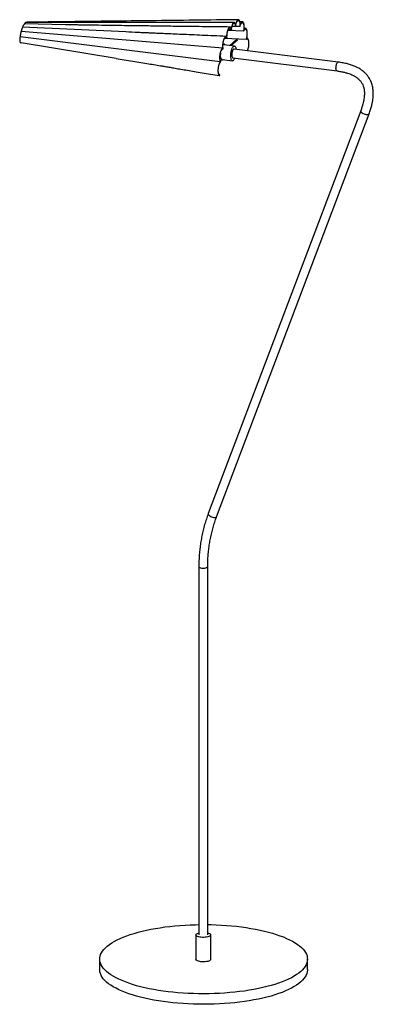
# Paper-space layout '_Dimétrica' of a CAD drawing. Header units: millimetres. Extents: x -247 to 229, y -626 to 700.
import ezdxf

# ---------------------------------------------------------------- set-up
doc = ezdxf.new("R2010")
doc.units = ezdxf.units.MM

psp = doc.layouts.new('_Dimétrica')

# ---------------------------------------------------------------- linework, layer by layer
at = {"color": 7, "linetype": 'Continuous', "lineweight": 25}
for p, q in [((-104.3, 683.8), (-243.5, 690.3)), ((-185.7, 693.5), (-241.1, 694.7)), ((-237.7, 696.9), (-238.9, 696.6)), ((-219.7, 696.4), (-238.9, 696.6)), ((43.3, 691.2), (38.7, 691.3)), ((49.4, 691.1), (43.4, 691.2)), ((52.8, 697.2), (49.4, 697.2)), ((22.8, 643.7), (-246.9, 677.1)), ((26.3, 661.9), (-245.6, 684.2)), ((54.3, 685), (33.2, 685.6)), ((37.9, 686.4), (33.6, 686.6)), ((56.8, 688.5), (55.1, 688.6)), ((-117.6, 648.2), (-245.6, 669.2)), ((28, 667.5), (26.6, 667.7)), ((41.9, 664.8), (27.9, 666.5)), ((57.6, 673.5), (28.6, 675)), ((31.9, 675.8), (29.3, 675.9)), ((45.4, 674.1), (35.7, 665.6)), ((45.7, 673.5), (36.6, 665.4)), ((46, 672.8), (37.5, 665.3)), ((59.4, 675.3), (58.5, 675.3)), ((22.7, 653.2), (23.1, 653.5)), ((23.1, 655.2), (23.1, 653.5)), ((181.7, 643.1), (41.4, 660.8)), ((22.7, 646), (25.2, 645.7)), ((25.4, 646.7), (39.4, 644.9)), ((39.9, 648.9), (180.2, 631.2)), ((212.1, 577.7), (6.8, 34.9)), ((18, 30.7), (223.4, 573.5)), ((-6, -36.6), (-6, -532.7)), ((6, -532.7), (6, -36.6)), ((-10, -532.7), (-10, -565.7)), ((10, -565.7), (10, -532.7)), ((-139.7, -565.4), (-139.7, -579.5)), ((140.3, -579.5), (140.3, -565.4))]:
    psp.add_line(p, q, dxfattribs=at)
at = {"color": 7, "linetype": 'Continuous', "lineweight": 25, "flags": 128}
for points in [[(29.4, 666.3), (29.2, 666.6), (28.7, 667.2), (28, 667.5), (27.3, 667.4), (26.6, 667), (26.5, 666.9)], [(40.6, 645.4), (40, 645), (39.3, 644.9), (38.7, 645.2), (38.2, 645.9), (37.8, 646.8), (37.4, 648.1), (37.2, 649.6), (37.1, 651.3), (37.1, 653.1), (37.3, 655), (37.6, 656.9), (38, 658.7), (38.5, 660.3), (39, 661.8), (39.6, 663), (40.3, 663.9), (41, 664.5), (41.6, 664.8), (42.3, 664.7), (42.8, 664.2), (43.3, 663.4), (43.7, 662.3), (44, 660.9), (44, 660.5)], [(26.9, 646.5), (26.6, 646.2), (25.9, 645.8), (25.2, 645.7), (24.6, 646), (24, 646.6), (23.5, 647.6), (23.1, 648.9), (22.9, 650.5), (22.7, 652.3)], [(25.4, 646.7), (25.3, 646.7), (24.6, 647), (24.1, 647.7), (23.7, 648.8), (23.3, 650.1), (23.1, 651.7), (23.1, 653.5)], [(41.4, 660.8), (40.9, 660.7), (40.4, 660.2), (39.9, 659.4), (39.4, 658.3), (39, 657), (38.7, 655.6), (38.6, 654.1), (38.5, 652.6), (38.6, 651.3), (38.9, 650.2), (39.2, 649.4), (39.6, 649), (39.9, 648.9)], [(22.3, 624.9), (22.3, 625.2), (22.4, 625.5), (22.4, 625.7), (22.4, 625.9)], [(22.5, 625), (22.5, 625.1), (22.5, 625.9)], [(131.3, -581.9), (128.7, -584.1), (125.7, -586.2), (122.4, -588.2), (118.8, -590.3), (114.9, -592.2), (110.7, -594.1), (106.2, -595.9), (101.5, -597.6), (96.5, -599.3), (91.3, -600.9), (85.8, -602.3), (80.1, -603.7), (74.2, -605), (68.2, -606.2), (61.9, -607.3), (55.5, -608.3), (49, -609.1), (42.3, -609.9), (35.6, -610.5), (28.7, -611.1), (21.8, -611.5), (14.8, -611.8), (7.8, -612), (0.8, -612), (-6.3, -612), (-13.3, -611.8), (-20.3, -611.5), (-27.2, -611.1), (-34.1, -610.6), (-40.8, -610), (-47.5, -609.2), (-54.1, -608.4), (-60.5, -607.4), (-66.7, -606.3), (-72.8, -605.2), (-78.7, -603.9), (-84.4, -602.5), (-89.9, -601.1), (-95.2, -599.5), (-100.2, -597.9), (-105, -596.1), (-109.5, -594.3), (-113.7, -592.4), (-117.6, -590.5), (-121.3, -588.5), (-124.6, -586.4), (-127.6, -584.3), (-130.3, -582.1), (-132.7, -579.9), (-134.7, -577.7), (-136.4, -575.4), (-137.7, -573.1), (-138.7, -570.8), (-139.3, -568.5), (-139.6, -566.1), (-139.6, -563.8), (-139.1, -561.4), (-138.4, -559.1), (-137.3, -556.8), (-135.8, -554.5), (-134, -552.2), (-131.8, -550), (-129.3, -547.8), (-126.5, -545.6), (-123.4, -543.5), (-119.9, -541.5), (-116.2, -539.5), (-112.1, -537.6), (-107.8, -535.7), (-103.2, -534), (-98.3, -532.3), (-93.2, -530.7), (-87.9, -529.1), (-82.3, -527.7), (-76.5, -526.4), (-70.5, -525.1), (-64.4, -524), (-58.1, -523), (-51.6, -522), (-45, -521.2), (-38.3, -520.5), (-31.5, -519.9), (-24.6, -519.5), (-17.6, -519.1), (-10.6, -518.9), (-6, -518.8)], [(9.4, -533.9), (8.5, -534.4), (7.4, -534.9), (6, -535.4), (4.3, -535.7), (2.5, -535.9), (0.7, -536), (-1.2, -536), (-3.1, -535.9), (-4.8, -535.6), (-6.4, -535.2), (-7.7, -534.8), (-8.8, -534.3), (-9.5, -533.7), (-9.9, -533.1), (-10, -532.4), (-9.6, -531.8), (-9, -531.2), (-8, -530.7), (-6.7, -530.2), (-6, -530)], [(6, -518.8), (10.5, -518.8), (17.5, -519.1), (24.4, -519.4), (31.3, -519.9), (38.1, -520.4), (44.9, -521.1), (51.5, -521.9), (58, -522.8), (64.3, -523.9), (70.5, -525), (76.5, -526.2), (82.3, -527.5), (87.9, -529), (93.3, -530.5), (98.4, -532.1), (103.3, -533.8), (107.9, -535.5), (112.3, -537.4), (116.4, -539.3), (120.2, -541.2), (123.7, -543.3), (126.8, -545.4), (129.7, -547.5), (132.2, -549.7), (134.4, -551.9), (136.3, -554.2), (137.8, -556.5), (139, -558.8), (139.8, -561.1), (140.2, -563.5), (140.3, -565.8), (140.1, -568.2), (139.5, -570.5), (138.6, -572.8), (137.3, -575.1), (135.6, -577.4), (133.6, -579.7), (131.3, -581.9)], [(6, -530), (7.1, -530.3), (8.3, -530.8), (9.2, -531.4), (9.8, -532), (10, -532.6), (9.9, -533.3), (9.4, -533.9)], [(9.4, -566.9), (8.5, -567.4), (7.4, -567.9), (6, -568.4), (4.3, -568.7), (2.5, -568.9), (0.7, -569), (-1.2, -569), (-3.1, -568.9), (-4.8, -568.6), (-6.4, -568.2), (-7.7, -567.8), (-8.8, -567.3), (-9.5, -566.7), (-9.9, -566.1), (-10, -565.7)], [(10, -565.7), (9.9, -566.3), (9.4, -566.9)], [(131.3, -596), (128.7, -598.2), (125.7, -600.3), (122.4, -602.4), (118.8, -604.4), (114.9, -606.4), (110.7, -608.2), (106.2, -610.1), (101.5, -611.8), (96.5, -613.4), (91.3, -615), (85.8, -616.5), (80.1, -617.9), (74.2, -619.2), (68.2, -620.3), (61.9, -621.4), (55.5, -622.4), (49, -623.3), (42.3, -624), (35.6, -624.7), (28.7, -625.2), (21.8, -625.6), (14.8, -625.9), (7.8, -626.1), (0.8, -626.2), (-6.3, -626.1), (-13.3, -626), (-20.3, -625.7), (-27.2, -625.3), (-34.1, -624.8), (-40.8, -624.1), (-47.5, -623.4), (-54.1, -622.5), (-60.5, -621.6), (-66.7, -620.5), (-72.8, -619.3), (-78.7, -618), (-84.4, -616.7), (-89.9, -615.2), (-95.2, -613.6), (-100.2, -612), (-105, -610.3), (-109.5, -608.5), (-113.7, -606.6), (-117.6, -604.6), (-121.3, -602.6), (-124.6, -600.6), (-127.6, -598.5), (-130.3, -596.3), (-132.7, -594.1), (-134.7, -591.8), (-136.4, -589.6), (-137.7, -587.3), (-138.7, -584.9), (-139.3, -582.6), (-139.6, -580.3), (-139.7, -579.5)], [(140.3, -579.5), (140.3, -580), (140.1, -582.3), (139.5, -584.6), (138.6, -587), (137.3, -589.3), (135.6, -591.6), (133.6, -593.8), (131.3, -596)]]:
    psp.add_lwpolyline(points, dxfattribs=at)
at = {"color": 8, "linetype": 'Continuous', "lineweight": 25, "flags": 128}
for points in [[(180.2, 631.2), (179.9, 631.3), (179.5, 631.8), (179.2, 632.6), (178.9, 633.6), (178.8, 634.9), (178.9, 636.4), (179, 637.9), (179.3, 639.3), (179.7, 640.6), (180.2, 641.7), (180.7, 642.5), (181.2, 643), (181.7, 643.1)], [(212.1, 577.7), (212.1, 577.6), (212.1, 577), (212.5, 576.2), (213.1, 575.4), (214.1, 574.6), (215.3, 573.9), (216.7, 573.3), (218.1, 572.8), (219.5, 572.5), (220.8, 572.4), (221.9, 572.5), (222.7, 572.8), (223.3, 573.2), (223.4, 573.5)], [(6.8, 34.9), (6.8, 34.9), (6.8, 34.2), (7.1, 33.4), (7.8, 32.6), (8.8, 31.8), (10, 31.1), (11.3, 30.5), (12.7, 30), (14.1, 29.7), (15.4, 29.6), (16.5, 29.7), (17.4, 30), (17.9, 30.5), (18, 30.7)], [(-6, -36.6), (-5.9, -36.9), (-5.5, -37.3), (-4.8, -37.8), (-3.8, -38.1), (-2.5, -38.4), (-1, -38.5), (0.5, -38.6), (1.9, -38.5), (3.3, -38.2), (4.4, -37.9), (5.3, -37.5), (5.8, -37), (6, -36.6)]]:
    psp.add_lwpolyline(points, dxfattribs=at)
at = {"color": 7, "linetype": 'Continuous', "lineweight": 25}
for centre, radius, start, end in [((27.9, 664.7), 1.86, 90.0331, 137.5477), ((34.6, 651.2), 8.32, 316.1467, 341.6403)]:
    psp.add_arc(centre, radius, start, end, dxfattribs=at)
for points in [[(-243.5, 690.3), (-243.6, 690.1), (-243.8, 689.6), (-244.1, 688.9), (-244.4, 688.2), (-244.6, 687.4), (-244.9, 686.6), (-245.1, 685.9), (-245.3, 685), (-245.5, 684.5), (-245.6, 684.2)], [(-241.1, 694.7), (-241.2, 694.5), (-241.4, 694.2), (-241.7, 693.8), (-242, 693.3), (-242.3, 692.7), (-242.7, 692.2), (-243, 691.6), (-243.2, 691), (-243.4, 690.5), (-243.5, 690.3)], [(-238.9, 696.6), (-239, 696.6), (-239.2, 696.5), (-239.4, 696.3), (-239.7, 696.1), (-240, 695.9), (-240.3, 695.6), (-240.5, 695.3), (-240.8, 695), (-241, 694.8), (-241.1, 694.7)], [(-245.6, 684.2), (-245.6, 683.9), (-245.8, 683.4), (-246, 682.5), (-246.2, 681.6), (-246.3, 680.7), (-246.5, 679.8), (-246.6, 678.9), (-246.8, 678), (-246.9, 677.4), (-246.9, 677.1)], [(46, 672.8), (45.9, 673), (45.8, 673.3), (45.7, 673.5)]]:
    psp.add_open_spline(points, degree=3, dxfattribs=at)
for points, knots in [([(47.4, 700.3), (7.9, 699.8), (-48.9, 699.1), (-143.9, 698), (-199.5, 697.4), (-237.7, 696.9)], [0, 0, 0, 0, 0.4149979, 0.5981187, 1, 1, 1, 1]), ([(41.6, 696.5), (35.6, 696.5), (24, 696.5), (7.3, 696.4), (-8.3, 696.4), (-22.6, 696.4), (-35.6, 696.4), (-47.3, 696.4), (-57.7, 696.4), (-67, 696.3), (-76.1, 696.3), (-85.5, 696.3), (-95.6, 696.3), (-105.9, 696.3), (-116.5, 696.3), (-126.9, 696.3), (-137.1, 696.3), (-146.8, 696.3), (-154.9, 696.3), (-161.5, 696.3), (-166.5, 696.3), (-171.1, 696.3), (-174.7, 696.3), (-177.4, 696.3), (-179.7, 696.3), (-182.5, 696.3), (-186.1, 696.3), (-190.6, 696.3), (-198.1, 696.3), (-208, 696.3), (-215.9, 696.4), (-219.7, 696.4)], [0, 0, 0, 0, 0.068685, 0.132677, 0.191976, 0.246583, 0.296498, 0.340954, 0.380883, 0.416287, 0.447165, 0.485466, 0.523957, 0.563306, 0.603511, 0.644574, 0.68328, 0.72047, 0.755904, 0.775962, 0.795409, 0.813511, 0.828485, 0.836685, 0.844357, 0.854973, 0.868881, 0.886079, 0.906506, 0.955136, 1, 1, 1, 1]), ([(36.2, 690.4), (30.3, 690.5), (19, 690.6), (2.6, 690.8), (-12.8, 691), (-27.1, 691.2), (-40.5, 691.3), (-52.5, 691.5), (-63.4, 691.6), (-73.1, 691.8), (-81.9, 691.9), (-90, 692), (-100.8, 692.1), (-114.8, 692.3), (-132.4, 692.6), (-146.9, 692.8), (-157.8, 692.9), (-164.8, 693), (-171, 693.2), (-176.6, 693.3), (-181.4, 693.4), (-184.4, 693.5), (-185.7, 693.5)], [0, 0, 0, 0, 0.078608, 0.15253, 0.221768, 0.286322, 0.346192, 0.401381, 0.449128, 0.492713, 0.532137, 0.567456, 0.601783, 0.677296, 0.75647, 0.839298, 0.872801, 0.904527, 0.933104, 0.958536, 0.980831, 1, 1, 1, 1]), ([(37.8, 688.7), (37.8, 688.7), (37.8, 688.8), (37.7, 689), (37.6, 689.2), (37.5, 689.3), (37.4, 689.5), (37.3, 689.7), (37, 690), (36.8, 690.2), (36.5, 690.3), (36.1, 690.4), (35.5, 690.3), (35, 689.9), (34.4, 689.3), (33.9, 688.5), (33.4, 687.5), (33, 686.3), (32.5, 685), (32.2, 683.6), (31.9, 682.3), (31.8, 681.3), (31.7, 680.5), (31.6, 679.8), (31.6, 679.1), (31.5, 678.5), (31.5, 678), (31.5, 677.7), (31.5, 677.5)], [0, 0, 0, 0, 0.012516, 0.025017, 0.037513, 0.050017, 0.062541, 0.093793, 0.125068, 0.156321, 0.187596, 0.250077, 0.312558, 0.37504, 0.437521, 0.500002, 0.562483, 0.624965, 0.687446, 0.749927, 0.812408, 0.843661, 0.874936, 0.906189, 0.937464, 0.958313, 0.97914, 1, 1, 1, 1]), ([(43.5, 693.7), (43.5, 693.7), (43.4, 693.8), (43.4, 694), (43.3, 694.2), (43.3, 694.4), (43.2, 694.6), (43.1, 694.9), (43, 695.2), (42.8, 695.5), (42.6, 695.9), (42.3, 696.2), (41.9, 696.5), (41.5, 696.5), (41.1, 696.4), (40.6, 696.1), (40.2, 695.6), (39.8, 695), (39.3, 694.2), (39, 693.3), (38.7, 692.4), (38.4, 691.7), (38.3, 691.1), (38.2, 690.5), (38, 690), (38, 689.5), (37.9, 689.1), (37.8, 688.8), (37.8, 688.7)], [0, 0, 0, 0, 0.012513, 0.025013, 0.03751, 0.050014, 0.062536, 0.093784, 0.12506, 0.156308, 0.187584, 0.250068, 0.312551, 0.375035, 0.437518, 0.500002, 0.562485, 0.624969, 0.687453, 0.749936, 0.81242, 0.843668, 0.874944, 0.906192, 0.937468, 0.958314, 0.979142, 1, 1, 1, 1]), ([(37.9, 686.4), (37.9, 686.5), (38, 686.7), (38, 687), (38, 687.3), (38, 687.5), (38.1, 687.9), (38.1, 688.5), (38.2, 689.2), (38.4, 689.8), (38.6, 690.7), (38.8, 691.8), (39.2, 692.9), (39.7, 693.8), (40.2, 694.6), (40.6, 695.1), (41.1, 695.5), (41.6, 695.5), (42.1, 695.4), (42.4, 694.9), (42.7, 694.4), (42.9, 693.9), (43, 693.4), (43.2, 692.9), (43.2, 692.4), (43.3, 692), (43.3, 691.6), (43.3, 691.3), (43.3, 691.2)], [0, 0, 0, 0, 0.012523, 0.025024, 0.037519, 0.050024, 0.062555, 0.093811, 0.125093, 0.156349, 0.18763, 0.250105, 0.312579, 0.375054, 0.437528, 0.500003, 0.562477, 0.624952, 0.687427, 0.749901, 0.812376, 0.843632, 0.874913, 0.90617, 0.937451, 0.958307, 0.979132, 1, 1, 1, 1]), ([(43.3, 691.2), (43.4, 691.3), (43.4, 691.5), (43.4, 691.8), (43.5, 692), (43.5, 692.3), (43.6, 692.6), (43.7, 693), (43.8, 693.6), (44, 694.4), (44.2, 695.1), (44.5, 696), (45, 697), (45.5, 698), (46.1, 698.7), (46.7, 699.2), (47.3, 699.3), (47.8, 699.2), (48.3, 698.7), (48.7, 698), (49.1, 697), (49.3, 695.9), (49.4, 695), (49.4, 694.3), (49.4, 693.6), (49.4, 692.9), (49.4, 692.2), (49.4, 691.7), (49.4, 691.3), (49.4, 691.1)], [0, 0, 0, 0, 0.01044, 0.020862, 0.031275, 0.041689, 0.052114, 0.06256, 0.093819, 0.1251, 0.156359, 0.187639, 0.250112, 0.312585, 0.375058, 0.437531, 0.500004, 0.562476, 0.624949, 0.687422, 0.749895, 0.812368, 0.843627, 0.874908, 0.906167, 0.937448, 0.958307, 0.979131, 1, 1, 1, 1]), ([(49.8, 693.7), (49.8, 693.8), (49.8, 694), (49.8, 694.2), (49.8, 694.5), (49.8, 694.8), (49.7, 695.2), (49.7, 695.7), (49.6, 696.4), (49.5, 697), (49.4, 697.7), (49.1, 698.5), (48.8, 699.3), (48.3, 699.9), (47.9, 700.2), (47.4, 700.3), (46.8, 700.2), (46.3, 699.9), (45.8, 699.3), (45.2, 698.5), (44.8, 697.7), (44.5, 696.9), (44.2, 696.3), (44, 695.7), (43.8, 695.1), (43.7, 694.6), (43.6, 694.1), (43.5, 693.8), (43.5, 693.7)], [0, 0, 0, 0, 0.012516, 0.025017, 0.037513, 0.050017, 0.062541, 0.093793, 0.125068, 0.156321, 0.187596, 0.250077, 0.312558, 0.37504, 0.437521, 0.500002, 0.562483, 0.624965, 0.687446, 0.749927, 0.812408, 0.843661, 0.874936, 0.906189, 0.937464, 0.958313, 0.97914, 1, 1, 1, 1]), ([(49.4, 691.1), (49.4, 691.2), (49.4, 691.4), (49.5, 691.6), (49.6, 691.9), (49.6, 692.1), (49.7, 692.3), (49.9, 692.7), (50, 693.2), (50.3, 693.8), (50.6, 694.3), (51, 695), (51.4, 695.6), (52, 696.1), (52.6, 696.3), (53.2, 696.2), (53.6, 695.7), (54.1, 695), (54.4, 694), (54.7, 692.8), (54.8, 691.4), (54.8, 690.2), (54.8, 689.1), (54.8, 688.3), (54.7, 687.4), (54.6, 686.7), (54.5, 686.1), (54.4, 685.5), (54.4, 685.2), (54.3, 685)], [0, 0, 0, 0, 0.01044, 0.020862, 0.031275, 0.041689, 0.052114, 0.06256, 0.093819, 0.1251, 0.156359, 0.187639, 0.250112, 0.312585, 0.375058, 0.437531, 0.500004, 0.562476, 0.624949, 0.687422, 0.749895, 0.812368, 0.843627, 0.874908, 0.906167, 0.937448, 0.958307, 0.979131, 1, 1, 1, 1]), ([(55, 687.2), (55, 687.3), (55, 687.5), (55.1, 687.8), (55.1, 688.1), (55.1, 688.4), (55.1, 688.9), (55.2, 689.5), (55.2, 690.2), (55.2, 690.9), (55.2, 691.9), (55.1, 693), (54.9, 694.1), (54.6, 695.2), (54.3, 696), (53.9, 696.6), (53.4, 697.1), (52.9, 697.3), (52.4, 697.2), (51.9, 696.9), (51.4, 696.5), (51.1, 696.1), (50.8, 695.7), (50.5, 695.2), (50.3, 694.8), (50.1, 694.4), (50, 694.1), (49.8, 693.8), (49.8, 693.7)], [0, 0, 0, 0, 0.012516, 0.025017, 0.037513, 0.050017, 0.06254, 0.093793, 0.125068, 0.15632, 0.187595, 0.250077, 0.312558, 0.375039, 0.437521, 0.500002, 0.562484, 0.624965, 0.687446, 0.749928, 0.812409, 0.843662, 0.874937, 0.906189, 0.937464, 0.958313, 0.979141, 1, 1, 1, 1]), ([(-246.9, 677.1), (-246.9, 676.8), (-247, 676.1), (-247.1, 675.2), (-247.2, 674.2), (-247.3, 673.3), (-247.3, 672.3), (-247.4, 671.7), (-247.4, 671.4)], [0.01569138, 0.01569138, 0.01569138, 0.01569138, 0.0232878, 0.03088423, 0.03848065, 0.04607707, 0.05367349, 0.06077138, 0.06077138, 0.06077138, 0.06077138]), ([(30.7, 677.8), (25.1, 678), (14.4, 678.5), (-1.2, 679.2), (-15.5, 679.8), (-28.6, 680.4), (-40.6, 680.9), (-51.3, 681.4), (-60.3, 681.8), (-67.7, 682.1), (-73.6, 682.4), (-78.8, 682.6), (-83.5, 682.8), (-92, 683.2), (-98.8, 683.6), (-104.3, 683.8)], [0, 0, 0, 0, 0.123515, 0.238201, 0.344059, 0.44109, 0.529294, 0.608673, 0.679228, 0.728372, 0.772094, 0.810393, 0.843536, 0.875368, 1, 1, 1, 1]), ([(31.5, 677.5), (31.5, 677.6), (31.4, 677.6), (31.3, 677.7), (31.2, 677.7), (31.1, 677.7), (31, 677.8), (30.8, 677.8), (30.5, 677.8), (30.2, 677.7), (29.9, 677.5), (29.4, 677.1), (28.9, 676.5), (28.4, 675.6), (27.9, 674.5), (27.4, 673.3), (27, 672), (26.7, 670.6), (26.4, 669.1), (26.2, 667.5), (26.1, 666.3), (26.1, 665.3), (26.1, 664.6), (26.1, 663.8), (26.1, 663.2), (26.2, 662.7), (26.2, 662.3), (26.3, 662), (26.3, 661.9)], [0, 0, 0, 0, 0.012516, 0.025017, 0.037513, 0.050017, 0.06254, 0.093793, 0.125068, 0.15632, 0.187595, 0.250077, 0.312558, 0.375039, 0.437521, 0.500002, 0.562484, 0.624965, 0.687446, 0.749928, 0.812409, 0.843662, 0.874937, 0.906189, 0.937464, 0.958313, 0.979141, 1, 1, 1, 1]), ([(27, 660.9), (27, 660.9), (26.9, 661), (26.9, 661.2), (26.8, 661.4), (26.8, 661.6), (26.7, 661.8), (26.7, 662.2), (26.6, 662.7), (26.5, 663.3), (26.5, 664.1), (26.4, 665.1), (26.5, 666.4), (26.6, 668.1), (26.9, 669.7), (27.2, 671.3), (27.6, 672.8), (28.1, 674.1), (28.7, 675.2), (29.3, 676), (29.8, 676.6), (30.3, 676.8), (30.7, 676.8), (31, 676.8), (31.2, 676.6), (31.5, 676.4), (31.6, 676.2), (31.8, 676), (31.9, 675.9), (31.9, 675.8)], [0, 0, 0, 0, 0.01044, 0.020862, 0.031275, 0.041689, 0.052114, 0.06256, 0.093819, 0.1251, 0.156359, 0.187639, 0.250112, 0.312585, 0.375058, 0.437531, 0.500004, 0.562476, 0.624949, 0.687422, 0.749895, 0.812368, 0.843627, 0.874908, 0.906167, 0.937448, 0.958307, 0.979131, 1, 1, 1, 1]), ([(31.9, 675.8), (31.9, 675.9), (31.9, 676), (31.9, 676.2), (31.9, 676.5), (31.9, 676.7), (31.9, 677), (31.8, 677.4), (31.8, 678), (31.9, 678.8), (31.9, 679.7), (32, 680.8), (32.2, 682.1), (32.6, 683.7), (33, 685.2), (33.5, 686.5), (34, 687.6), (34.6, 688.5), (35.2, 689.1), (35.8, 689.4), (36.3, 689.4), (36.8, 689.1), (37.1, 688.8), (37.3, 688.4), (37.5, 688), (37.6, 687.6), (37.8, 687.2), (37.9, 686.8), (37.9, 686.6), (37.9, 686.4)], [0, 0, 0, 0, 0.01044, 0.020862, 0.031275, 0.041689, 0.052114, 0.06256, 0.093819, 0.1251, 0.156359, 0.187639, 0.250112, 0.312585, 0.375058, 0.437531, 0.500004, 0.562476, 0.624949, 0.687422, 0.749895, 0.812368, 0.843627, 0.874908, 0.906167, 0.937448, 0.958307, 0.979131, 1, 1, 1, 1]), ([(54.3, 685), (54.3, 685.1), (54.4, 685.2), (54.5, 685.4), (54.6, 685.5), (54.7, 685.7), (54.8, 685.9), (54.9, 686.1), (55.2, 686.5), (55.4, 686.8), (55.7, 687.1), (56.1, 687.4), (56.6, 687.6), (57.2, 687.5), (57.7, 687.1), (58.1, 686.4), (58.5, 685.5), (58.7, 684.3), (58.9, 682.9), (58.9, 681.4), (58.9, 679.8), (58.7, 678.4), (58.6, 677.3), (58.4, 676.5), (58.3, 675.7), (58.1, 675), (57.9, 674.4), (57.8, 674), (57.7, 673.6), (57.6, 673.5)], [0, 0, 0, 0, 0.01044, 0.020862, 0.031275, 0.041689, 0.052114, 0.06256, 0.093819, 0.1251, 0.156359, 0.187639, 0.250112, 0.312585, 0.375058, 0.437531, 0.500004, 0.562476, 0.624949, 0.687422, 0.749895, 0.812368, 0.843627, 0.874908, 0.906167, 0.937448, 0.958307, 0.979131, 1, 1, 1, 1]), ([(58.5, 675.1), (58.5, 675.2), (58.5, 675.4), (58.6, 675.7), (58.7, 676), (58.7, 676.3), (58.8, 676.8), (58.9, 677.4), (59, 678.1), (59.1, 678.9), (59.2, 679.9), (59.3, 681.1), (59.3, 682.6), (59.2, 683.9), (59, 685.2), (58.7, 686.2), (58.4, 687.1), (58, 687.8), (57.6, 688.3), (57.1, 688.5), (56.7, 688.6), (56.3, 688.5), (56.1, 688.3), (55.8, 688.1), (55.6, 687.9), (55.4, 687.7), (55.2, 687.5), (55.1, 687.3), (55, 687.2)], [0, 0, 0, 0, 0.012516, 0.025017, 0.037513, 0.050017, 0.06254, 0.093793, 0.125068, 0.15632, 0.187595, 0.250077, 0.312558, 0.375039, 0.437521, 0.500002, 0.562484, 0.624965, 0.687446, 0.749928, 0.812409, 0.843662, 0.874937, 0.906189, 0.937464, 0.958313, 0.979141, 1, 1, 1, 1]), ([(-247.4, 671.4), (-247.4, 671.3), (-247.4, 671.2), (-247.3, 670.9), (-247.3, 670.8), (-247.2, 670.5), (-247.2, 670.4), (-247, 670.2), (-247, 670.1), (-246.8, 669.9), (-246.7, 669.8), (-246.5, 669.6), (-246.4, 669.5), (-246.1, 669.3), (-245.8, 669.3), (-245.6, 669.2)], [0, 0, 0, 0, 0.125, 0.125, 0.25, 0.25, 0.375, 0.375, 0.5, 0.5, 0.625, 0.625, 0.75, 0.75, 1, 1, 1, 1]), ([(45.7, 673.5), (45.7, 673.6), (45.6, 673.7), (45.5, 673.9), (45.5, 674), (45.4, 674.1)], [0.66817663, 0.66817663, 0.66817663, 0.66817663, 0.6875, 0.6875, 0.71628043, 0.71628043, 0.71628043, 0.71628043]), ([(57.6, 673.5), (58, 673.9), (58.9, 674.6), (60, 673.9), (60.8, 672.1), (61.2, 669.1), (61.1, 665.6), (60.5, 662.1), (59.8, 659.7), (59.3, 658.8), (59.1, 658.6)], [0, 0, 0, 0, 0.1372296, 0.2744593, 0.4116889, 0.5489186, 0.6861482, 0.8233778, 0.9606075, 1, 1, 1, 1]), ([(59.6, 658.5), (59.9, 659.4), (60.6, 661.2), (61.3, 664.7), (61.6, 668.3), (61.4, 671.6), (60.7, 674), (59.7, 675.4), (58.9, 675.2), (58.5, 675.1)], [0, 0, 0, 0, 0.134925, 0.279104, 0.423283, 0.567462, 0.711642, 0.855821, 1, 1, 1, 1]), ([(26.3, 661.9), (26.3, 661.9), (26.2, 661.9), (26.1, 661.8), (26, 661.7), (25.9, 661.7), (25.7, 661.6), (25.5, 661.4), (25.2, 661.1), (24.9, 660.8), (24.6, 660.2), (24.2, 659.5), (23.7, 658.4), (23.2, 657.1), (22.9, 655.8), (22.5, 654.3), (22.3, 652.8), (22.1, 651.3), (22, 649.8), (22, 648.3), (22.1, 647.2), (22.2, 646.3), (22.3, 645.7), (22.4, 645.1), (22.5, 644.7), (22.6, 644.3), (22.7, 644), (22.8, 643.8), (22.8, 643.7)], [0, 0, 0, 0, 0.012516, 0.025017, 0.037513, 0.050017, 0.06254, 0.093793, 0.125068, 0.15632, 0.187595, 0.250077, 0.312558, 0.375039, 0.437521, 0.500002, 0.562484, 0.624965, 0.687446, 0.749928, 0.812409, 0.843662, 0.874937, 0.906189, 0.937464, 0.958313, 0.979141, 1, 1, 1, 1]), ([(23.7, 643.5), (23.6, 643.6), (23.6, 643.6), (23.5, 643.7), (23.4, 643.8), (23.4, 644), (23.3, 644.1), (23.2, 644.3), (23, 644.6), (22.9, 645.1), (22.7, 645.7), (22.6, 646.5), (22.4, 647.6), (22.4, 649.2), (22.4, 650.8), (22.6, 652.4), (22.8, 654.1), (23.2, 655.6), (23.6, 657.1), (24.1, 658.4), (24.7, 659.4), (25.2, 660.1), (25.6, 660.5), (25.8, 660.7), (26.1, 660.9), (26.4, 661), (26.6, 661), (26.8, 660.9), (26.9, 660.9), (27, 660.9)], [0, 0, 0, 0, 0.01044, 0.020862, 0.031275, 0.041689, 0.052114, 0.06256, 0.093819, 0.1251, 0.156359, 0.187639, 0.250112, 0.312585, 0.375058, 0.437531, 0.500004, 0.562476, 0.624949, 0.687422, 0.749895, 0.812368, 0.843627, 0.874908, 0.906167, 0.937448, 0.958307, 0.979131, 1, 1, 1, 1]), ([(-117.6, 648.2), (-113.9, 647.6), (-106.4, 646.4), (-95.2, 644.6), (-84.2, 642.7), (-73.9, 641), (-64.4, 639.4), (-56.8, 638.1), (-50.4, 637.1), (-44.5, 636.1), (-37.7, 634.9), (-29.9, 633.6), (-21.3, 632.2), (-11.7, 630.6), (-1.3, 628.8), (10, 626.9), (17.8, 625.6), (21.9, 624.9)], [0, 0, 0, 0, 0.08185, 0.163412, 0.243588, 0.317627, 0.384972, 0.445746, 0.480873, 0.522796, 0.571516, 0.627034, 0.689351, 0.757173, 0.831555, 0.912497, 1, 1, 1, 1]), ([(22.8, 643.7), (22.8, 643.6), (22.7, 643.6), (22.6, 643.4), (22.5, 643.3), (22.4, 643.1), (22.3, 642.9), (22.1, 642.6), (21.9, 642.2), (21.6, 641.5), (21.3, 640.9), (21, 639.9), (20.6, 638.5), (20.2, 636.8), (20, 635), (19.8, 633.2), (19.8, 631.5), (19.8, 629.8), (20, 628.3), (20.3, 627.1), (20.6, 626.2), (20.9, 625.7), (21.2, 625.4), (21.5, 625.1), (21.7, 625), (21.9, 624.9), (22.1, 624.9), (22.3, 624.9), (22.3, 624.9)], [0, 0, 0, 0, 0.011141, 0.022264, 0.033377, 0.044491, 0.055617, 0.066764, 0.100125, 0.133507, 0.166869, 0.200251, 0.266926, 0.333601, 0.400276, 0.466951, 0.533625, 0.6003, 0.666975, 0.73365, 0.800325, 0.833687, 0.867069, 0.90043, 0.933812, 0.95588, 0.977916, 1, 1, 1, 1]), ([(22.4, 625.9), (22.3, 625.9), (22.3, 625.9), (22.2, 625.9), (22.1, 625.9), (22, 625.9), (21.9, 626), (21.7, 626), (21.5, 626.2), (21.3, 626.5), (21.1, 626.8), (20.8, 627.4), (20.5, 628.3), (20.3, 629.7), (20.1, 631.2), (20.1, 632.9), (20.3, 634.6), (20.5, 636.4), (20.9, 638.1), (21.3, 639.7), (21.7, 640.8), (22.1, 641.6), (22.4, 642.2), (22.7, 642.6), (23, 643), (23.2, 643.2), (23.5, 643.4), (23.6, 643.5), (23.7, 643.5)], [0, 0, 0, 0, 0.010837, 0.021655, 0.032465, 0.043278, 0.054105, 0.064958, 0.098367, 0.131798, 0.165207, 0.198638, 0.265396, 0.332155, 0.398913, 0.465672, 0.532431, 0.599189, 0.665948, 0.732706, 0.799465, 0.832875, 0.866305, 0.899715, 0.933145, 0.955441, 0.977694, 1, 1, 1, 1]), ([(223.4, 573.5), (224.1, 575.4), (225.4, 579.1), (226.9, 584.4), (228, 589), (228.6, 593), (228.9, 596.2), (229.1, 598.9), (229.1, 602), (228.9, 605.9), (228.2, 610.2), (227.2, 613.8), (226.2, 616.6), (225.1, 618.9), (223.9, 621.1), (222.3, 623.7), (220.2, 626.3), (217.9, 628.7), (215.8, 630.6), (214.1, 631.8), (212.5, 633), (210.6, 634.2), (207.8, 635.8), (204.2, 637.5), (199.7, 639.3), (194.3, 640.9), (188.2, 642.2), (183.9, 642.8), (181.7, 643.1)], [0, 0, 0, 0, 0.067292, 0.125642, 0.175299, 0.216737, 0.250496, 0.277064, 0.300245, 0.345508, 0.39635, 0.43031, 0.459006, 0.48264, 0.505574, 0.534937, 0.570735, 0.605288, 0.632469, 0.65233, 0.666785, 0.689585, 0.720971, 0.761017, 0.809702, 0.866704, 0.930935, 1, 1, 1, 1]), ([(22.4, 626), (22.4, 626.1), (22.3, 626.1), (22.2, 626.1), (22.1, 626.2), (21.9, 626.2), (21.8, 626.3), (21.6, 626.3), (21.5, 626.3), (21.4, 626.3)], [0, 0, 0, 0, 0.25, 0.25, 0.5, 0.5, 0.75, 0.75, 1, 1, 1, 1]), ([(22.4, 625), (22.4, 624.9), (22.4, 624.9), (22.4, 624.9), (22.3, 624.9)], [0, 0, 0, 0, 0.619887, 1, 1, 1, 1]), ([(22.4, 625.9), (22.4, 625.9), (22.5, 625.9), (22.5, 625.9), (22.5, 625.9)], [0, 0, 0, 0, 0.94189, 1, 1, 1, 1]), ([(180.2, 631.2), (182, 631), (185.3, 630.5), (190, 629.5), (194.1, 628.4), (197.3, 627.3), (199.9, 626.3), (201.7, 625.4), (203, 624.7), (204.2, 624.1), (205.6, 623.2), (207.5, 621.8), (209.9, 619.8), (212.3, 617.1), (214.3, 614), (215.5, 611.1), (216.2, 608.8), (216.6, 606.9), (216.9, 605.2), (217.1, 603.1), (217.1, 600.5), (217, 597.3), (216.6, 593.9), (215.9, 590.2), (215, 586.4), (213.8, 582.2), (212.7, 579.3), (212.1, 577.7)], [0, 0, 0, 0, 0.070249, 0.13333, 0.187317, 0.231596, 0.266322, 0.292026, 0.309293, 0.320858, 0.342583, 0.37243, 0.407372, 0.457772, 0.505695, 0.54374, 0.574523, 0.59619, 0.61904, 0.645057, 0.678484, 0.720588, 0.772625, 0.818959, 0.872125, 0.932437, 1, 1, 1, 1]), ([(6.8, 34.9), (6.3, 33.6), (5, 30), (2.9, 23.8), (0.8, 16.4), (-1.1, 8.8), (-2.6, 1.2), (-3.9, -6.5), (-4.9, -14.3), (-5.6, -22.2), (-5.9, -29.6), (-6, -34.4), (-6, -36.6)], [0, 0, 0, 0, 0.057153, 0.164144, 0.271152, 0.378183, 0.485237, 0.592312, 0.69941, 0.806529, 0.913668, 1, 1, 1, 1]), ([(6, -36.6), (6, -35.2), (6, -31.3), (6.3, -24.9), (6.9, -17.2), (7.8, -9.7), (8.9, -2.2), (10.4, 5.2), (12.2, 12.5), (14.2, 19.7), (16.2, 25.7), (17.5, 29.4), (18, 30.7)], [0, 0, 0, 0, 0.057153, 0.1671, 0.277063, 0.387046, 0.497053, 0.607084, 0.717141, 0.827224, 0.937335, 1, 1, 1, 1])]:
    psp.add_open_spline(points, degree=3, knots=knots, dxfattribs=at)

doc.saveas('drawing.dxf')
